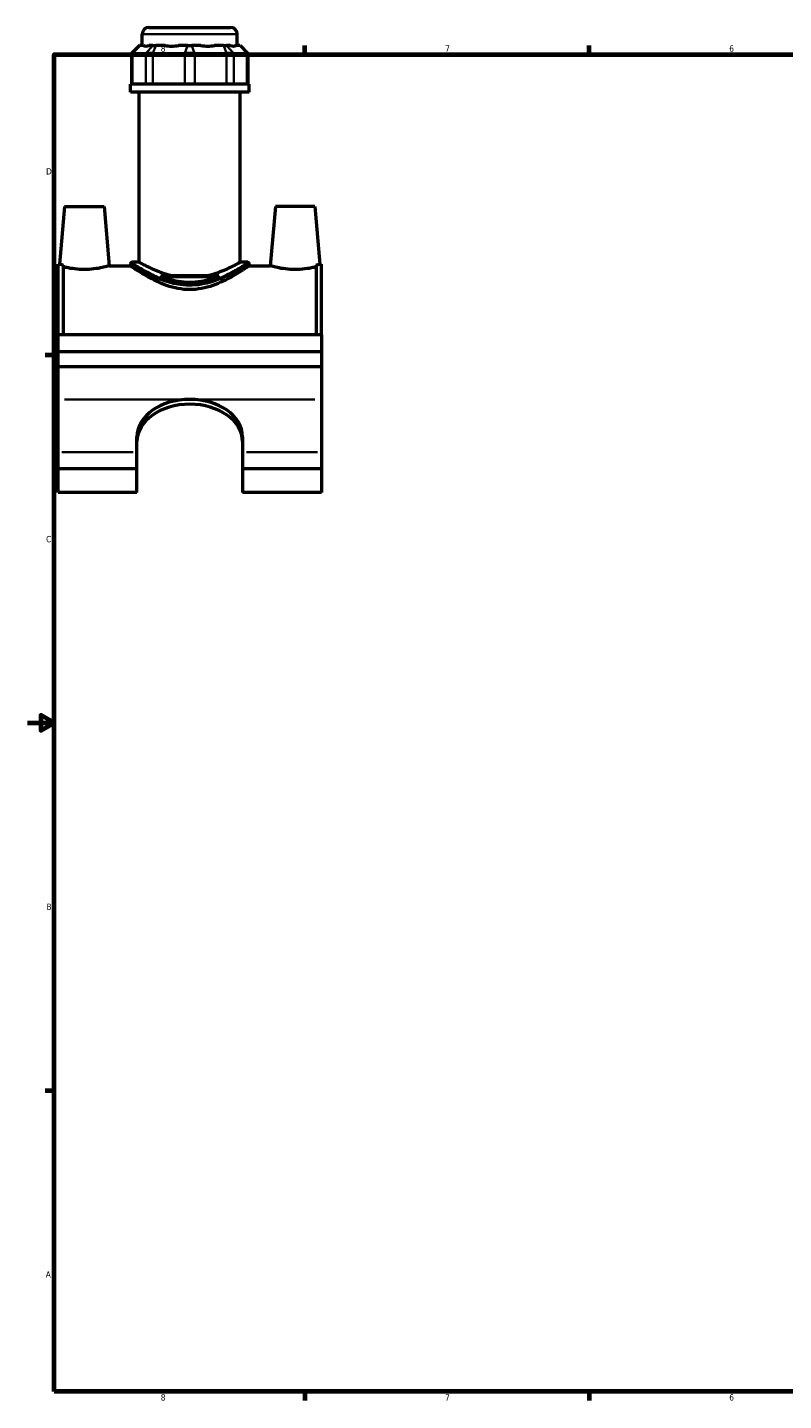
# Model space of a CAD drawing. Header units: inches. Extents: x 0.1 to 45.3, y 0.1 to 44.9.
# Tile 1 of 6: x 0.1 to 11.4, y 0.9 to 21.4. Entities that reach past the tile are written whole.
import ezdxf

# ---------------------------------------------------------------- set-up
doc = ezdxf.new("R2010")
doc.units = ezdxf.units.IN
doc.header["$MEASUREMENT"] = 0
for name, color, linetype, lineweight in [('Border (ANSI)', 7, 'Continuous', 70), ('Visible (ANSI)', 7, 'Continuous', 50), ('Visible Narrow (ANSI)', 7, 'Continuous', 35)]:
    doc.layers.add(name, color=color, linetype=linetype, lineweight=lineweight)
doc.styles.add('Note Text (ANSI)', font='tahoma.ttf')

# ---------------------------------------------------------------- blocks, each defined once
blk = doc.blocks.new('Borders Default Border')
at = {"layer": 'Border (ANSI)'}
for p, q in [((4.25, 21), (4.25, 21.134)), ((8.5, 21), (8.5, 21.134)), ((0.5, 16.5), (0.366, 16.5)), ((0.5, 5.5), (0.366, 5.5)), ((4.25, 1), (4.25, 0.866)), ((8.5, 1), (8.5, 0.866))]:
    blk.add_line(p, q, dxfattribs=at)
at = {"layer": 'Border (ANSI)', "flags": 128}
for points in [[(0.5, 1), (0.5, 21), (33.5, 21), (33.5, 1), (0.5, 1)], [(0.1, 11), (0.5, 11), (0.3, 11.115), (0.3, 10.885), (0.5, 11)]]:
    blk.add_lwpolyline(points, dxfattribs=at)
at = {"layer": 'Border (ANSI)', "color": 5, "true_color": 0x0000ff, "char_height": 0.0945, "attachment_point": 7, "style": 'Note Text (ANSI)'}
for s, insert in [('8', (2.094, 21.038)), ('7', (6.346, 21.04)), ('6', (10.595, 21.038)), ('D', (0.378, 19.203)), ('C', (0.378, 13.701)), ('B', (0.384, 8.203)), ('A', (0.373, 2.703)), ('8', (2.094, 0.863)), ('7', (6.346, 0.866)), ('6', (10.595, 0.864))]:
    blk.add_mtext(s, dxfattribs=dict(at, insert=insert))

msp = doc.modelspace()

# ---------------------------------------------------------------- linework, layer by layer
at = {"layer": 'Visible (ANSI)'}
for p, q in [((1.915, 21.402), (3.138, 21.402)), ((1.817, 21.132), (1.817, 21.304)), ((3.237, 21.132), (3.237, 21.304)), ((1.774, 21.132), (1.655, 21.014)), ((1.67, 21.014), (1.655, 21.014)), ((1.655, 21.014), (1.655, 20.553)), ((1.67, 21.014), (1.868, 21.014)), ((1.774, 21.132), (1.78, 21.132)), ((1.837, 21.132), (1.78, 21.132)), ((1.975, 21.014), (1.868, 21.014)), ((1.977, 21.132), (1.92, 21.132)), ((1.975, 21.014), (2.451, 21.014)), ((1.977, 21.132), (2.02, 21.132)), ((2.158, 21.132), (2.02, 21.132)), ((2.497, 21.132), (2.359, 21.132)), ((2.602, 21.014), (2.451, 21.014)), ((2.497, 21.132), (2.557, 21.132)), ((2.695, 21.132), (2.557, 21.132)), ((2.602, 21.014), (3.079, 21.014)), ((3.034, 21.132), (2.896, 21.132)), ((3.034, 21.132), (3.076, 21.132)), ((3.133, 21.132), (3.076, 21.132)), ((3.186, 21.014), (3.079, 21.014)), ((3.186, 21.014), (3.383, 21.014)), ((3.274, 21.132), (3.217, 21.132)), ((3.274, 21.132), (3.28, 21.132)), ((3.28, 21.132), (3.398, 21.014)), ((3.398, 21.014), (3.383, 21.014)), ((3.398, 21.014), (3.398, 20.553)), ((3.414, 20.553), (1.639, 20.553)), ((1.639, 20.437), (1.639, 20.553)), ((3.414, 20.437), (3.414, 20.553)), ((3.414, 20.437), (1.639, 20.437)), ((1.772, 17.89), (1.772, 20.437)), ((3.281, 17.89), (3.281, 20.437)), ((0.656, 18.724), (0.58, 17.864)), ((0.656, 18.724), (1.246, 18.724)), ((1.246, 18.724), (1.324, 17.838)), ((3.808, 18.724), (3.73, 17.838)), ((4.398, 18.724), (3.808, 18.724)), ((4.398, 18.724), (4.473, 17.864)), ((1.639, 17.87), (1.639, 17.838)), ((1.772, 17.89), (1.659, 17.89)), ((3.395, 17.89), (3.281, 17.89)), ((3.414, 17.87), (3.414, 17.838)), ((0.557, 16.803), (0.557, 17.864)), ((0.58, 17.864), (0.557, 17.864)), ((0.636, 17.849), (0.636, 16.803)), ((1.324, 17.838), (1.639, 17.838)), ((2.093, 17.691), (2.96, 17.691)), ((2.947, 17.671), (2.107, 17.671)), ((3.414, 17.838), (3.73, 17.838)), ((4.418, 17.849), (4.418, 16.803)), ((4.497, 17.864), (4.473, 17.864)), ((4.497, 16.803), (4.497, 17.864)), ((4.497, 16.803), (0.557, 16.803)), ((0.557, 16.558), (0.557, 16.803)), ((4.497, 16.803), (4.497, 16.558)), ((0.557, 16.558), (4.497, 16.558)), ((0.557, 16.325), (0.557, 16.558)), ((4.497, 16.558), (4.497, 16.325)), ((4.497, 16.325), (0.557, 16.325)), ((0.557, 15.84), (0.557, 16.325)), ((4.497, 16.325), (4.497, 15.84)), ((0.557, 15.051), (0.557, 15.84)), ((4.497, 15.84), (4.497, 15.051)), ((1.738, 15.051), (1.738, 15.282)), ((3.316, 15.282), (3.316, 15.051)), ((0.557, 14.8), (0.557, 15.051)), ((1.738, 14.8), (1.738, 15.051)), ((3.316, 15.051), (3.316, 14.8)), ((4.497, 15.051), (4.497, 14.8)), ((1.738, 14.8), (0.557, 14.8)), ((0.557, 14.449), (0.557, 14.8)), ((1.738, 14.449), (1.738, 14.8)), ((3.316, 14.8), (3.316, 14.449)), ((4.497, 14.8), (3.316, 14.8)), ((4.497, 14.8), (4.497, 14.449)), ((1.738, 14.449), (0.557, 14.449)), ((4.497, 14.449), (3.316, 14.449))]:
    msp.add_line(p, q, dxfattribs=at)
for centre, radius, start, end in [((1.915, 21.304), 0.0986, 90, 180), ((3.138, 21.304), 0.0986, 0, 90), ((1.659, 17.87), 0.0197, 90, 180), ((3.395, 17.87), 0.0197, 0, 90)]:
    msp.add_arc(centre, radius, start, end, dxfattribs=at)
for centre, major_axis, ratio, start_param, end_param in [((2.527, 21.834), (0.696, 0.696), 0.198912, 3.184055, 3.491829), ((2.527, 21.834), (-0.59, -0.59), 0.668179, 0.435162, 0.742936), ((2.527, 21.834), (0.59, -0.59), 0.668179, 5.54025, 5.848024), ((2.527, 21.834), (0.696, -0.696), 0.198912, 5.932949, 6.240723), ((2.527, 15.282), (-0.789, 0), 0.707107, 4.712389, 6.283185), ((2.527, 15.282), (0.789, 0), 0.707107, 0, 1.570796), ((2.527, 15.21), (-0.789, 0), 0.707107, 4.712389, 6.283185), ((2.527, 15.21), (0.789, 0), 0.707107, 0, 1.570796)]:
    msp.add_ellipse(centre, major_axis=major_axis, ratio=ratio, start_param=start_param, end_param=end_param, dxfattribs=at)
for points, knots in [([(2.246, 17.691), (2.242, 17.692), (2.239, 17.693), (2.189, 17.706), (2.145, 17.72), (2.064, 17.749), (2.026, 17.764), (1.961, 17.793), (1.93, 17.807), (1.875, 17.834), (1.851, 17.847), (1.812, 17.868), (1.797, 17.876), (1.777, 17.887), (1.772, 17.89), (1.772, 17.89)], [6.647639, 6.647639, 6.647639, 6.647639, 6.676448, 6.676448, 7.048164, 7.048164, 7.41988, 7.41988, 7.789791, 7.789791, 8.159702, 8.159702, 8.529613, 8.529613, 8.899524, 8.899524, 8.899524, 8.899524]), ([(3.281, 17.89), (3.281, 17.89), (3.277, 17.887), (3.257, 17.876), (3.242, 17.868), (3.203, 17.847), (3.179, 17.834), (3.124, 17.807), (3.093, 17.793), (3.027, 17.764), (2.99, 17.749), (2.909, 17.72), (2.865, 17.706), (2.815, 17.693), (2.812, 17.692), (2.808, 17.691)], [2.966508, 2.966508, 2.966508, 2.966508, 3.336419, 3.336419, 3.70633, 3.70633, 4.076241, 4.076241, 4.446151, 4.446151, 4.817868, 4.817868, 5.189584, 5.189584, 5.218392, 5.218392, 5.218392, 5.218392]), ([(0.58, 17.864), (0.58, 17.864), (0.59, 17.861), (0.616, 17.854), (0.625, 17.852), (0.636, 17.849)], [4.307742, 4.307742, 4.307742, 4.307742, 4.6661115, 4.6661115, 4.8124831, 4.8124831, 4.8124831, 4.8124831]), ([(1.324, 17.838), (1.324, 17.838), (1.314, 17.835), (1.277, 17.825), (1.248, 17.818), (1.183, 17.803), (1.141, 17.796), (1.049, 17.785), (0.998, 17.781), (0.903, 17.781), (0.853, 17.785), (0.761, 17.796), (0.719, 17.803), (0.668, 17.814), (0.65, 17.819), (0.636, 17.822)], [1.445373, 1.445373, 1.445373, 1.445373, 1.806079, 1.806079, 2.166786, 2.166786, 2.528766, 2.528766, 2.890745, 2.890745, 3.252725, 3.252725, 3.614704, 3.614704, 3.819198, 3.819198, 3.819198, 3.819198]), ([(3.414, 17.838), (3.414, 17.838), (3.409, 17.834), (3.385, 17.818), (3.367, 17.806), (3.321, 17.776), (3.293, 17.757), (3.229, 17.717), (3.193, 17.696), (3.116, 17.653), (3.072, 17.63), (2.978, 17.585), (2.926, 17.563), (2.818, 17.525), (2.761, 17.509), (2.645, 17.487), (2.586, 17.481), (2.468, 17.481), (2.409, 17.487), (2.292, 17.509), (2.235, 17.525), (2.127, 17.563), (2.076, 17.585), (1.981, 17.63), (1.938, 17.653), (1.861, 17.696), (1.825, 17.717), (1.761, 17.757), (1.732, 17.776), (1.686, 17.806), (1.668, 17.818), (1.645, 17.834), (1.639, 17.838), (1.639, 17.838)], [3.553713, 3.553713, 3.553713, 3.553713, 3.994921, 3.994921, 4.436129, 4.436129, 4.877337, 4.877337, 5.318545, 5.318545, 5.765765, 5.765765, 6.212986, 6.212986, 6.660206, 6.660206, 7.107426, 7.107426, 7.554646, 7.554646, 8.001866, 8.001866, 8.449087, 8.449087, 8.896307, 8.896307, 9.337515, 9.337515, 9.778723, 9.778723, 10.219931, 10.219931, 10.661139, 10.661139, 10.661139, 10.661139]), ([(2.947, 17.671), (2.917, 17.66), (2.886, 17.649), (2.802, 17.624), (2.748, 17.611), (2.638, 17.594), (2.582, 17.589), (2.472, 17.589), (2.416, 17.594), (2.305, 17.611), (2.251, 17.624), (2.168, 17.649), (2.137, 17.66), (2.107, 17.671)], [5.587303, 5.587303, 5.587303, 5.587303, 5.848274, 5.848274, 6.268019, 6.268019, 6.687764, 6.687764, 7.107509, 7.107509, 7.527255, 7.527255, 7.788226, 7.788226, 7.788226, 7.788226]), ([(4.418, 17.822), (4.403, 17.819), (4.386, 17.814), (4.335, 17.803), (4.293, 17.796), (4.201, 17.785), (4.15, 17.781), (4.103, 17.781), (4.055, 17.781), (4.005, 17.785), (3.913, 17.796), (3.871, 17.803), (3.805, 17.818), (3.777, 17.825), (3.739, 17.835), (3.73, 17.838), (3.73, 17.838)], [4.853038, 4.853038, 4.853038, 4.853038, 5.057531, 5.057531, 5.419511, 5.419511, 5.78149, 5.78149, 5.78149, 6.14347, 6.14347, 6.505449, 6.505449, 6.866156, 6.866156, 7.226863, 7.226863, 7.226863, 7.226863]), ([(4.418, 17.849), (4.428, 17.852), (4.438, 17.854), (4.464, 17.861), (4.473, 17.864), (4.473, 17.864)], [3.8030009, 3.8030009, 3.8030009, 3.8030009, 3.9493726, 3.9493726, 4.307742, 4.307742, 4.307742, 4.307742])]:
    msp.add_open_spline(points, degree=3, knots=knots, dxfattribs=at)
for points in [[(2.107, 17.671), (2.102, 17.678), (2.098, 17.685), (2.093, 17.691)], [(2.96, 17.691), (2.956, 17.685), (2.951, 17.678), (2.947, 17.671)]]:
    msp.add_open_spline(points, degree=3, dxfattribs=at)
at = {"layer": 'Visible Narrow (ANSI)'}
for p, q in [((3.228, 21.304), (1.825, 21.304)), ((1.67, 20.576), (1.67, 20.991)), ((1.774, 21.126), (1.676, 21.02)), ((1.868, 20.991), (1.868, 20.576)), ((1.873, 21.02), (1.972, 21.126)), ((1.975, 20.576), (1.975, 20.991)), ((2.018, 21.126), (1.977, 21.02)), ((2.451, 20.991), (2.451, 20.576)), ((2.494, 21.126), (2.454, 21.02)), ((2.559, 21.126), (2.6, 21.02)), ((2.602, 20.576), (2.602, 20.991)), ((3.036, 21.126), (3.077, 21.02)), ((3.079, 20.991), (3.079, 20.576)), ((3.082, 21.126), (3.18, 21.02)), ((3.186, 20.576), (3.186, 20.991)), ((3.279, 21.126), (3.378, 21.02)), ((3.383, 20.991), (3.383, 20.576)), ((2.428, 15.84), (0.655, 15.84)), ((4.398, 15.84), (2.625, 15.84)), ((1.679, 15.051), (0.616, 15.051)), ((4.438, 15.051), (3.375, 15.051))]:
    msp.add_line(p, q, dxfattribs=at)
for points, knots in [([(1.639, 17.87), (1.639, 17.87), (1.639, 17.87), (1.644, 17.867), (1.672, 17.848), (1.766, 17.791), (1.83, 17.753), (1.971, 17.681), (2.043, 17.648), (2.204, 17.589), (2.293, 17.564), (2.445, 17.544), (2.504, 17.541), (2.626, 17.545), (2.689, 17.553), (2.85, 17.587), (2.944, 17.621), (3.11, 17.693), (3.182, 17.731), (3.304, 17.8), (3.353, 17.831), (3.404, 17.863), (3.414, 17.87), (3.414, 17.87)], [-17.688561, -17.688561, -17.688561, -17.688561, -17.612296, -17.612296, -16.740755, -16.740755, -15.896759, -15.896759, -15.203307, -15.203307, -14.494878, -14.494878, -14.063122, -14.063122, -13.596932, -13.596932, -12.807701, -12.807701, -12.026671, -12.026671, -11.200289, -11.200289, -10.613133, -10.613133, -10.613133, -10.613133]), ([(3.395, 17.89), (3.395, 17.89), (3.384, 17.882), (3.335, 17.85), (3.287, 17.819), (3.167, 17.749), (3.097, 17.71), (2.935, 17.637), (2.843, 17.603), (2.685, 17.568), (2.624, 17.56), (2.504, 17.556), (2.447, 17.559), (2.298, 17.58), (2.211, 17.605), (2.053, 17.664), (1.983, 17.698), (1.846, 17.771), (1.783, 17.809), (1.691, 17.868), (1.664, 17.887), (1.659, 17.89), (1.659, 17.89), (1.659, 17.89)], [10.613133, 10.613133, 10.613133, 10.613133, 11.200289, 11.200289, 12.026671, 12.026671, 12.807701, 12.807701, 13.596932, 13.596932, 14.063122, 14.063122, 14.494878, 14.494878, 15.203307, 15.203307, 15.896759, 15.896759, 16.740755, 16.740755, 17.612296, 17.612296, 17.688561, 17.688561, 17.688561, 17.688561])]:
    msp.add_open_spline(points, degree=3, knots=knots, dxfattribs=at)

# ---------------------------------------------------------------- block references
msp.add_blockref('Borders Default Border', (0, 0))

doc.saveas('drawing.dxf')
